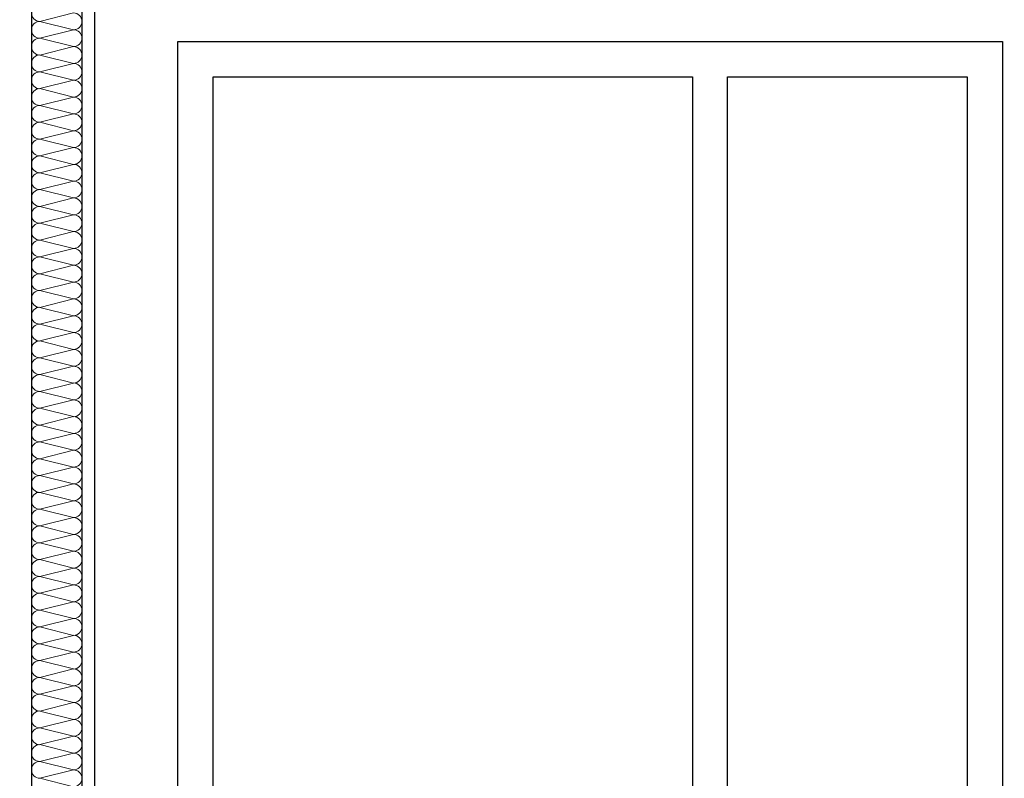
# Model space of a CAD drawing. Header units: metres. Extents: x -12 to 62.3, y -22.2 to 2.8.
# Tile 21 of 214: x 5.1 to 7, y -5.2 to -3.7. Entities that reach past the tile are written whole.
import ezdxf

# ---------------------------------------------------------------- set-up
doc = ezdxf.new("R2010")
doc.units = ezdxf.units.M
doc.header["$LTSCALE"] = 20
doc.header["$MEASUREMENT"] = 0
doc.layers.get('0').update_dxf_attribs({"color": 8, "lineweight": 9})
doc.layers.get('Defpoints').update_dxf_attribs({"color": 8, "lineweight": 9})
doc.layers.add('Neubau_A-TB Wände', color=8, linetype='Continuous')
doc.layers.add('Neubau_T-Bemaßung', color=8, linetype='Continuous')
doc.styles.add('ERSTELLTER_STIL_2', font='arial.ttf')
doc.dimstyles.new('ERSTELLTER_STIL__1', dxfattribs={"dimtxt": 0.0875, "dimasz": 0.059375, "dimexe": 0.18, "dimexo": 0.0625, "dimgap": 0, "dimtad": 1, "dimzin": 0, "dimdsep": 46, "dimtxsty": 'ERSTELLTER_STIL_2', "dimblk": 'ARROWHEAD_6', "dimblk1": 'ARROWHEAD_6', "dimblk2": 'ARROWHEAD_6', "dimcen": 0.09, "dimclrd": 7, "dimclre": 7, "dimclrt": 7, "dimazin": 0, "dimtfac": 1, "dimtdec": 4, "dimtmove": 0, "dimatfit": 3, "dimfxl": 1, "dimtolj": 1, "dimtzin": 0, "dimarcsym": 0})

# ---------------------------------------------------------------- blocks, each defined once
blk = doc.blocks.new('*X349', base_point=(-18420.1572, 0))
at = {"layer": 'Neubau_A-TB Wände', "color": 8, "linetype": 'Continuous', "lineweight": 9}
for p, q in [((-21367.9122, 6.4667), (-21367.9789, 6.45)), ((-21367.9122, 6.4333), (-21367.9789, 6.45)), ((-21367.9122, 6.4333), (-21367.9789, 6.4167)), ((-21367.9122, 6.4), (-21367.9789, 6.4167)), ((-21367.9122, 6.4), (-21367.9789, 6.3833)), ((-21367.9122, 6.3667), (-21367.9789, 6.3833)), ((-21367.9122, 6.3667), (-21367.9789, 6.35)), ((-21367.9122, 6.3333), (-21367.9789, 6.35)), ((-21367.9122, 6.3333), (-21367.9789, 6.3167)), ((-21367.9122, 6.3), (-21367.9789, 6.3167)), ((-21367.9122, 6.3), (-21367.9789, 6.2833)), ((-21367.9122, 6.2667), (-21367.9789, 6.2833)), ((-21367.9122, 6.2667), (-21367.9789, 6.25)), ((-21367.9122, 6.2333), (-21367.9789, 6.25)), ((-21367.9122, 6.2333), (-21367.9789, 6.2167)), ((-21367.9122, 6.2), (-21367.9789, 6.2167)), ((-21367.9122, 6.2), (-21367.9789, 6.1833)), ((-21367.9122, 6.1667), (-21367.9789, 6.1833)), ((-21367.9122, 6.1667), (-21367.9789, 6.15)), ((-21367.9122, 6.1333), (-21367.9789, 6.15)), ((-21367.9122, 6.1333), (-21367.9789, 6.1167)), ((-21367.9122, 6.1), (-21367.9789, 6.1167)), ((-21367.9122, 6.1), (-21367.9789, 6.0833)), ((-21367.9122, 6.0667), (-21367.9789, 6.0833)), ((-21367.9122, 6.0667), (-21367.9789, 6.05)), ((-21367.9122, 6.0333), (-21367.9789, 6.05)), ((-21367.9122, 6.0333), (-21367.9789, 6.0167)), ((-21367.9122, 6), (-21367.9789, 6.0167)), ((-21367.9122, 6), (-21367.9789, 5.9833)), ((-21367.9122, 5.9667), (-21367.9789, 5.9833)), ((-21367.9122, 5.9667), (-21367.9789, 5.95)), ((-21367.9122, 5.9333), (-21367.9789, 5.95)), ((-21367.9122, 5.9333), (-21367.9789, 5.9167)), ((-21367.9122, 5.9), (-21367.9789, 5.9167)), ((-21367.9122, 5.9), (-21367.9789, 5.8833)), ((-21367.9122, 5.8667), (-21367.9789, 5.8833)), ((-21367.9122, 5.8667), (-21367.9789, 5.85)), ((-21367.9122, 5.8333), (-21367.9789, 5.85)), ((-21367.9122, 5.8333), (-21367.9789, 5.8167)), ((-21367.9122, 5.8), (-21367.9789, 5.8167)), ((-21367.9122, 5.8), (-21367.9789, 5.7833)), ((-21367.9122, 5.7667), (-21367.9789, 5.7833)), ((-21367.9122, 5.7667), (-21367.9789, 5.75)), ((-21367.9122, 5.7333), (-21367.9789, 5.75)), ((-21367.9122, 5.7333), (-21367.9789, 5.7167)), ((-21367.9122, 5.7), (-21367.9789, 5.7167)), ((-21367.9122, 5.7), (-21367.9789, 5.6833)), ((-21367.9122, 5.6667), (-21367.9789, 5.6833)), ((-21367.9122, 5.6667), (-21367.9789, 5.65)), ((-21367.9122, 5.6333), (-21367.9789, 5.65)), ((-21367.9122, 5.6333), (-21367.9789, 5.6167)), ((-21367.9122, 5.6), (-21367.9789, 5.6167)), ((-21367.9122, 5.6), (-21367.9789, 5.5833)), ((-21367.9122, 5.5667), (-21367.9789, 5.5833)), ((-21367.9122, 5.5667), (-21367.9789, 5.55)), ((-21367.9122, 5.5333), (-21367.9789, 5.55)), ((-21367.9122, 5.5333), (-21367.9789, 5.5167)), ((-21367.9122, 5.5), (-21367.9789, 5.5167)), ((-21367.9122, 5.5), (-21367.9789, 5.4833)), ((-21367.9122, 5.4667), (-21367.9789, 5.4833)), ((-21367.9122, 5.4667), (-21367.9789, 5.45)), ((-21367.9122, 5.4333), (-21367.9789, 5.45)), ((-21367.9122, 5.4333), (-21367.9789, 5.4167)), ((-21367.9122, 5.4), (-21367.9789, 5.4167)), ((-21367.9122, 5.4), (-21367.9789, 5.3833)), ((-21367.9122, 5.3667), (-21367.9789, 5.3833)), ((-21367.9122, 5.3667), (-21367.9789, 5.35)), ((-21367.9122, 5.3333), (-21367.9789, 5.35)), ((-21367.9122, 5.3333), (-21367.9789, 5.3167)), ((-21367.9122, 5.3), (-21367.9789, 5.3167)), ((-21367.9122, 5.3), (-21367.9789, 5.2833)), ((-21367.9122, 5.2667), (-21367.9789, 5.2833)), ((-21367.9122, 5.2667), (-21367.9789, 5.25)), ((-21367.9122, 5.2333), (-21367.9789, 5.25)), ((-21367.9122, 5.2333), (-21367.9789, 5.2167)), ((-21367.9122, 5.2), (-21367.9789, 5.2167)), ((-21367.9122, 5.2), (-21367.9789, 5.1833)), ((-21367.9122, 5.1667), (-21367.9789, 5.1833)), ((-21367.9122, 5.1667), (-21367.9789, 5.15)), ((-21367.9122, 5.1333), (-21367.9789, 5.15)), ((-21367.9122, 5.1333), (-21367.9789, 5.1167)), ((-21367.9122, 5.1), (-21367.9789, 5.1167)), ((-21367.9122, 5.1), (-21367.9789, 5.0833)), ((-21367.9122, 5.0667), (-21367.9789, 5.0833)), ((-21367.9122, 5.0667), (-21367.9789, 5.05)), ((-21367.9122, 5.0333), (-21367.9789, 5.05)), ((-21367.9122, 5.0333), (-21367.9789, 5.0167)), ((-21367.9122, 5), (-21367.9789, 5.0167)), ((-21367.9122, 5), (-21367.9789, 4.9833)), ((-21367.9122, 4.9667), (-21367.9789, 4.9833)), ((-21367.9122, 4.9667), (-21367.9789, 4.95)), ((-21367.9122, 4.9333), (-21367.9789, 4.95))]:
    blk.add_line(p, q, dxfattribs=at)
for centre, start, end in [((-21367.9789, 6.4667), 180, 270), ((-21367.9122, 6.45), 0, 90), ((-21367.9789, 6.4333), 90, 180), ((-21367.9122, 6.45), 270, 0), ((-21367.9789, 6.4333), 180, 270), ((-21367.9122, 6.4167), 0, 90), ((-21367.9789, 6.4), 90, 180), ((-21367.9122, 6.4167), 270, 0), ((-21367.9789, 6.4), 180, 270), ((-21367.9789, 6.3667), 90, 180), ((-21367.9122, 6.3833), 0, 90), ((-21367.9122, 6.3833), 270, 0), ((-21367.9789, 6.3667), 180, 270), ((-21367.9122, 6.35), 0, 90), ((-21367.9789, 6.3333), 90, 180), ((-21367.9122, 6.35), 270, 0), ((-21367.9789, 6.3333), 180, 270), ((-21367.9122, 6.3167), 0, 90), ((-21367.9789, 6.3), 90, 180), ((-21367.9122, 6.3167), 270, 0), ((-21367.9789, 6.3), 180, 270), ((-21367.9122, 6.2833), 0, 90), ((-21367.9789, 6.2667), 90, 180), ((-21367.9789, 6.2667), 180, 270), ((-21367.9122, 6.2833), 270, 0), ((-21367.9122, 6.25), 0, 90), ((-21367.9789, 6.2333), 90, 180), ((-21367.9122, 6.25), 270, 0), ((-21367.9789, 6.2333), 180, 270), ((-21367.9122, 6.2167), 0, 90), ((-21367.9789, 6.2), 90, 180), ((-21367.9122, 6.2167), 270, 0), ((-21367.9789, 6.2), 180, 270), ((-21367.9122, 6.1833), 0, 90), ((-21367.9789, 6.1667), 90, 180), ((-21367.9122, 6.1833), 270, 0), ((-21367.9789, 6.1667), 180, 270), ((-21367.9789, 6.1333), 90, 180), ((-21367.9122, 6.15), 0, 90), ((-21367.9122, 6.15), 270, 0), ((-21367.9789, 6.1333), 180, 270), ((-21367.9122, 6.1167), 0, 90), ((-21367.9789, 6.1), 90, 180), ((-21367.9122, 6.1167), 270, 0), ((-21367.9789, 6.1), 180, 270), ((-21367.9122, 6.0833), 0, 90), ((-21367.9789, 6.0667), 90, 180), ((-21367.9122, 6.0833), 270, 0), ((-21367.9789, 6.0667), 180, 270), ((-21367.9122, 6.05), 0, 90), ((-21367.9789, 6.0333), 90, 180), ((-21367.9789, 6.0333), 180, 270), ((-21367.9122, 6.05), 270, 0), ((-21367.9122, 6.0167), 0, 90), ((-21367.9789, 6), 90, 180), ((-21367.9122, 6.0167), 270, 0), ((-21367.9789, 6), 180, 270), ((-21367.9122, 5.9833), 0, 90), ((-21367.9789, 5.9667), 90, 180), ((-21367.9122, 5.9833), 270, 0), ((-21367.9789, 5.9667), 180, 270), ((-21367.9122, 5.95), 0, 90), ((-21367.9789, 5.9333), 90, 180), ((-21367.9789, 5.9333), 180, 270), ((-21367.9122, 5.95), 270, 0), ((-21367.9122, 5.9167), 0, 90), ((-21367.9789, 5.9), 90, 180), ((-21367.9122, 5.9167), 270, 0), ((-21367.9789, 5.9), 180, 270), ((-21367.9122, 5.8833), 0, 90), ((-21367.9789, 5.8667), 90, 180), ((-21367.9122, 5.8833), 270, 0), ((-21367.9789, 5.8667), 180, 270), ((-21367.9122, 5.85), 0, 90), ((-21367.9789, 5.8333), 90, 180), ((-21367.9122, 5.85), 270, 0), ((-21367.9789, 5.8333), 180, 270), ((-21367.9789, 5.8), 90, 180), ((-21367.9122, 5.8167), 0, 90), ((-21367.9122, 5.8167), 270, 0), ((-21367.9789, 5.8), 180, 270), ((-21367.9122, 5.7833), 0, 90), ((-21367.9789, 5.7667), 90, 180), ((-21367.9122, 5.7833), 270, 0), ((-21367.9789, 5.7667), 180, 270), ((-21367.9122, 5.75), 0, 90), ((-21367.9789, 5.7333), 90, 180), ((-21367.9122, 5.75), 270, 0), ((-21367.9789, 5.7333), 180, 270), ((-21367.9122, 5.7167), 0, 90), ((-21367.9789, 5.7), 90, 180), ((-21367.9789, 5.7), 180, 270), ((-21367.9122, 5.7167), 270, 0), ((-21367.9122, 5.6833), 0, 90), ((-21367.9789, 5.6667), 90, 180), ((-21367.9122, 5.6833), 270, 0), ((-21367.9789, 5.6667), 180, 270), ((-21367.9122, 5.65), 0, 90), ((-21367.9789, 5.6333), 90, 180), ((-21367.9122, 5.65), 270, 0), ((-21367.9789, 5.6333), 180, 270), ((-21367.9122, 5.6167), 0, 90), ((-21367.9789, 5.6), 90, 180), ((-21367.9122, 5.6167), 270, 0), ((-21367.9789, 5.6), 180, 270), ((-21367.9789, 5.5667), 90, 180), ((-21367.9122, 5.5833), 0, 90), ((-21367.9122, 5.5833), 270, 0), ((-21367.9789, 5.5667), 180, 270), ((-21367.9122, 5.55), 0, 90), ((-21367.9789, 5.5333), 90, 180), ((-21367.9122, 5.55), 270, 0), ((-21367.9789, 5.5333), 180, 270), ((-21367.9122, 5.5167), 0, 90), ((-21367.9789, 5.5), 90, 180), ((-21367.9122, 5.5167), 270, 0), ((-21367.9789, 5.5), 180, 270), ((-21367.9122, 5.4833), 0, 90), ((-21367.9789, 5.4667), 90, 180), ((-21367.9789, 5.4667), 180, 270), ((-21367.9122, 5.4833), 270, 0), ((-21367.9122, 5.45), 0, 90), ((-21367.9789, 5.4333), 90, 180), ((-21367.9122, 5.45), 270, 0), ((-21367.9789, 5.4333), 180, 270), ((-21367.9122, 5.4167), 0, 90), ((-21367.9789, 5.4), 90, 180), ((-21367.9122, 5.4167), 270, 0), ((-21367.9789, 5.4), 180, 270), ((-21367.9122, 5.3833), 0, 90), ((-21367.9789, 5.3667), 90, 180), ((-21367.9122, 5.3833), 270, 0), ((-21367.9789, 5.3667), 180, 270), ((-21367.9789, 5.3333), 90, 180), ((-21367.9122, 5.35), 0, 90), ((-21367.9122, 5.35), 270, 0), ((-21367.9789, 5.3333), 180, 270), ((-21367.9122, 5.3167), 0, 90), ((-21367.9789, 5.3), 90, 180), ((-21367.9122, 5.3167), 270, 0), ((-21367.9789, 5.3), 180, 270), ((-21367.9122, 5.2833), 0, 90), ((-21367.9789, 5.2667), 90, 180), ((-21367.9122, 5.2833), 270, 0), ((-21367.9789, 5.2667), 180, 270), ((-21367.9122, 5.25), 0, 90), ((-21367.9789, 5.2333), 90, 180), ((-21367.9789, 5.2333), 180, 270), ((-21367.9122, 5.25), 270, 0), ((-21367.9122, 5.2167), 0, 90), ((-21367.9789, 5.2), 90, 180), ((-21367.9122, 5.2167), 270, 0), ((-21367.9789, 5.2), 180, 270), ((-21367.9122, 5.1833), 0, 90), ((-21367.9789, 5.1667), 90, 180), ((-21367.9122, 5.1833), 270, 0), ((-21367.9789, 5.1667), 180, 270), ((-21367.9122, 5.15), 0, 90), ((-21367.9789, 5.1333), 90, 180), ((-21367.9789, 5.1333), 180, 270), ((-21367.9122, 5.15), 270, 0), ((-21367.9122, 5.1167), 0, 90), ((-21367.9789, 5.1), 90, 180), ((-21367.9122, 5.1167), 270, 0), ((-21367.9789, 5.1), 180, 270), ((-21367.9122, 5.0833), 0, 90), ((-21367.9789, 5.0667), 90, 180), ((-21367.9122, 5.0833), 270, 0), ((-21367.9789, 5.0667), 180, 270), ((-21367.9122, 5.05), 0, 90), ((-21367.9789, 5.0333), 90, 180), ((-21367.9122, 5.05), 270, 0), ((-21367.9789, 5.0333), 180, 270), ((-21367.9789, 5), 90, 180), ((-21367.9122, 5.0167), 0, 90), ((-21367.9122, 5.0167), 270, 0), ((-21367.9789, 5), 180, 270), ((-21367.9122, 4.9833), 0, 90), ((-21367.9789, 4.9667), 90, 180), ((-21367.9122, 4.9833), 270, 0), ((-21367.9789, 4.9667), 180, 270), ((-21367.9122, 4.95), 0, 90), ((-21367.9122, 4.95), 270, 0)]:
    blk.add_arc(centre, 0.0167, start, end, dxfattribs=at)
blk = doc.blocks.new('ARROWHEAD_6')
at = {"color": 0, "linetype": 'Continuous', "lineweight": 0}
for p, q in [((-0.5, -0.5), (0.5, 0.5)), ((0, 0), (-1, 0))]:
    blk.add_line(p, q, dxfattribs=at)
blk = doc.blocks.new('*D511')
at = {"layer": 'Defpoints', "color": 0, "linetype": 'Continuous', "transparency": 16777216}
for p in [(2.6448, -3.025), (42.69, -3.025), (55.892, -6.025)]:
    blk.add_point(p, dxfattribs=at)
at = {"layer": 'Neubau_T-Bemaßung', "linetype": 'Continuous', "lineweight": -2, "transparency": 16777216}
for p, q in [((42.6275, -3.025), (2.4648, -3.025)), ((2.6448, -3.0844), (2.6448, -4.415)), ((2.6448, -5.9656), (2.6448, -4.642)), ((55.8295, -6.025), (2.4648, -6.025))]:
    blk.add_line(p, q, dxfattribs=at)
at = {"layer": 'Neubau_T-Bemaßung', "linetype": 'Continuous', "lineweight": -2, "transparency": 16777216, "xscale": 0.059375, "yscale": 0.059375, "zscale": 0.059375}
for p, rotation in [((2.6448, -3.025), 90), ((2.6448, -6.025), 270)]:
    blk.add_blockref('ARROWHEAD_6', p, dxfattribs=dict(at, rotation=rotation))
at = {"layer": 'Neubau_T-Bemaßung', "linetype": 'Continuous', "transparency": 16777216, "insert": (2.6448, -4.5285), "char_height": 0.0875, "attachment_point": 5, "rotation": 90, "style": 'ERSTELLTER_STIL_2'}
blk.add_mtext('\\A1;3.00', dxfattribs=at)
blk = doc.blocks.new('*D448')
at = {"layer": 'Defpoints', "color": 0, "linetype": 'Continuous', "transparency": 16777216}
for p in [(2.9948, -2.695), (45.355, -2.695), (45.355, -6.195)]:
    blk.add_point(p, dxfattribs=at)
at = {"layer": 'Neubau_T-Bemaßung', "linetype": 'Continuous', "lineweight": -2, "transparency": 16777216}
for p, q in [((45.2925, -2.695), (2.8148, -2.695)), ((2.9948, -2.7544), (2.9948, -4.335)), ((2.9948, -6.1356), (2.9948, -4.562)), ((45.2925, -6.195), (2.8148, -6.195))]:
    blk.add_line(p, q, dxfattribs=at)
at = {"layer": 'Neubau_T-Bemaßung', "linetype": 'Continuous', "lineweight": -2, "transparency": 16777216, "xscale": 0.059375, "yscale": 0.059375, "zscale": 0.059375}
for p, rotation in [((2.9948, -2.695), 90), ((2.9948, -6.195), 270)]:
    blk.add_blockref('ARROWHEAD_6', p, dxfattribs=dict(at, rotation=rotation))
at = {"layer": 'Neubau_T-Bemaßung', "linetype": 'Continuous', "transparency": 16777216, "insert": (2.9948, -4.4485), "char_height": 0.0875, "attachment_point": 5, "rotation": 90, "style": 'ERSTELLTER_STIL_2'}
blk.add_mtext('\\A1;3.50', dxfattribs=at)

msp = doc.modelspace()

# ---------------------------------------------------------------- linework, layer by layer
at = {"layer": 'Neubau_A-TB Wände', "linetype": 'Continuous'}
for p, q in [((5.075, -2.695), (5.075, -6.195)), ((5.175, -2.695), (5.175, -6.195)), ((5.2, -3.025), (5.2, -6.025)), ((5.365, -6.025), (5.365, -3.765)), ((5.365, -3.765), (7, -3.765)), ((7, -3.765), (7, -6.025)), ((5.435, -6.025), (5.435, -3.835)), ((5.435, -3.835), (6.385, -3.835)), ((6.385, -3.835), (6.385, -6.025)), ((6.455, -5.955), (6.455, -3.835)), ((6.455, -3.835), (6.93, -3.835)), ((6.93, -3.835), (6.93, -5.955))]:
    msp.add_line(p, q, dxfattribs=at)

# ---------------------------------------------------------------- block references
at = {"layer": 'Neubau_A-TB Wände'}
msp.add_blockref('*X349', (2952.9134, -10.175), dxfattribs=at)

# ---------------------------------------------------------------- dimensions: what is measured, and where the dimension line sits
at = {"layer": 'Neubau_T-Bemaßung', "linetype": 'Continuous'}
for base, p1, p2, picture, middle in [((2.9948, -2.695), (45.355, -6.195), (45.355, -2.695), '*D448', (2.9948, -4.4485)), ((2.6448, -3.025), (55.892, -6.025), (42.69, -3.025), '*D511', (2.6448, -4.5285))]:
    dim = msp.add_linear_dim(base=base, p1=p1, p2=p2, angle=90, dimstyle='ERSTELLTER_STIL__1', override={"dimclrd": 256, "dimclre": 256, "dimclrt": 256}, dxfattribs=at)
    dim.commit()
    dim.dimension.update_dxf_attribs({"geometry": picture, "text_midpoint": middle, "dimtype": 160, "text_rotation": 90})

doc.saveas('drawing.dxf')
